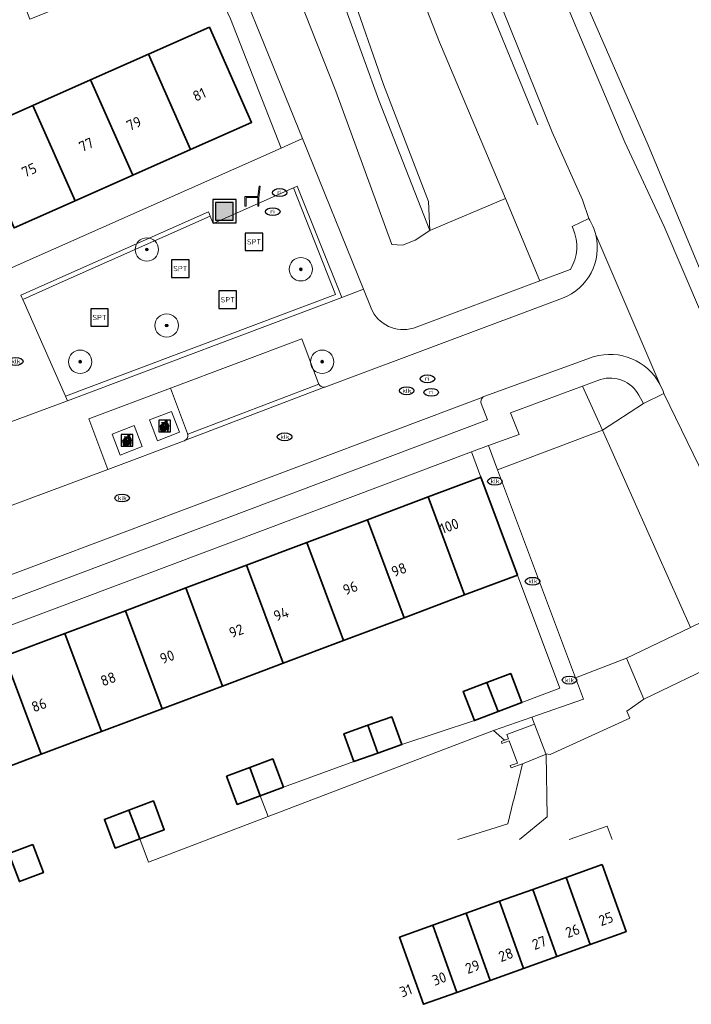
# Model space of a CAD drawing. Header units: metres. Extents: x 103671 to 105190, y 427150 to 429171.
# Tile 135 of 256: x 104784 to 104842, y 427150 to 427235. Entities that reach past the tile are written whole.
import ezdxf
from ezdxf.enums import TextEntityAlignment as Align

# ---------------------------------------------------------------- set-up
doc = ezdxf.new("R2010")
doc.units = ezdxf.units.M
for name, color, linetype, lineweight in [('B-WE-GR-BOOM-S', 253, 'Continuous', 25), ('B-WE-GR-GROENVOORZIENING-GV', 253, 'Continuous', 18), ('B-WE-GR-HAAG-GV', 253, 'Continuous', 13), ('B-WE-IE-AFVAL APART PLAATS-S', 253, 'Continuous', 25), ('B-WE-IE-MEUBILAIR-S', 253, 'Continuous', 25), ('B-WE-IE-MEUBILAIR_WEGMEUBILAIR-S', 253, 'Continuous', 25), ('B-WE-IE-MEUBILAIR_WEGMEUBILAIR_AFVALBAK-S', 253, 'Continuous', 25), ('B-WE-IE-TERREINAFSCHEIDING_KUNSTMATIG_HEKWERK_RASTER-G', 253, 'IE-TERREINAFSCHEIDING_KUNSTMATIG-SO', 18), ('B-WE-IE-TERREINAFSCHEIDING_KUNSTMATIG_MUUR-G', 253, 'IE-TERREINAFSCHEIDING_KUNSTMATIG-SO', 18), ('B-WE-KW-KUNSTWERK_GEMAAL-GV', 253, 'Continuous', 18), ('B-WE-OG-BEBOUWING-GV', 253, 'Continuous', 35), ('B-WE-OG-BEBOUWING-T18', 7, 'Continuous', 18), ('B-WE-OG-TERREIN_BEGROEID-GV', 253, 'Continuous', 18), ('B-WE-OG-TERREIN_ERF-GV', 253, 'Continuous', 18), ('B-WE-OG-TERREIN_OEVER-GV', 253, 'Continuous', 18), ('B-WE-OG-WATER_SLOOT-GV', 253, 'Continuous', 18), ('B-WE-OG-WEG-GV', 253, 'Continuous', 18), ('B-WE-VH-GESLOTENVERHARDING_ASFALT-GV', 253, 'Continuous', 18), ('B-WE-VH-GESLOTENVERHARDING_BETON-GV', 253, 'Continuous', 18), ('B-WE-VH-ONVERHARD_ZAND-GV', 253, 'Continuous', 18), ('B-WE-VH-OPENVERHARDING-GV', 253, 'Continuous', 18), ('B-WE-VH-OPENVERHARDING_BETONSTRAATSTEEN-GV', 253, 'Continuous', 18), ('B-WE-VH-OPENVERHARDING_TEGEL-GV', 253, 'Continuous', 18)]:
    doc.layers.add(name, color=color, linetype=linetype, lineweight=lineweight)
doc.styles.add('NLCS-ISO', font='NLCS-ISO.ttf')
doc.styles.add('NLCS-ISO-M500-T18', font='NLCS-ISO.ttf', dxfattribs={"height": 0.9})
doc.linetypes.add('IE-TERREINAFSCHEIDING_KUNSTMATIG-SO', pattern='A,4,[82,NLCS.SHX,S=0.75,R=90,X=0,Y=0],4,-2', length=10)

# ---------------------------------------------------------------- blocks, each defined once
blk = doc.blocks.new('SIE-AFVAL APART PLAATS-SO')
h = blk.add_hatch(color=256)
h.dxf.hatch_style = 1
h.paths.add_polyline_path([(-0.09, 0.07), (-1.76, 0.07, 0.819081), (-1.79, -0.09), (-1.4, -2.19, 0.36153), (-1.37, -2.21), (-0.47, -2.21, 0.36153), (-0.44, -2.19), (-0.05, -0.09, 0.819081)])
h.paths.add_polyline_path([(-0.16, -0.1), (-0.2, -0.33), (-0.49, -0.33), (-0.47, -0.1)], flags=16)
h.paths.add_polyline_path([(-0.55, -0.1), (-0.58, -0.33), (-0.87, -0.33), (-0.87, -0.1)], flags=16)
h.paths.add_polyline_path([(-0.22, -0.42), (-0.27, -0.73), (-0.53, -0.73), (-0.5, -0.42)], flags=16)
h.paths.add_polyline_path([(-0.58, -0.42), (-0.61, -0.73), (-0.87, -0.73), (-0.87, -0.42)], flags=16)
h.paths.add_polyline_path([(-0.95, -0.1), (-0.95, -0.33), (-1.27, -0.33), (-1.29, -0.1)], flags=16)
h.paths.add_polyline_path([(-0.95, -0.42), (-0.95, -0.73), (-1.23, -0.73), (-1.26, -0.42)], flags=16)
h.paths.add_polyline_path([(-0.29, -0.83), (-0.34, -1.09), (-0.56, -1.09), (-0.54, -0.83)], flags=16)
h.paths.add_polyline_path([(-0.62, -0.83), (-0.65, -1.09), (-0.87, -1.09), (-0.87, -0.83)], flags=16)
h.paths.add_polyline_path([(-0.95, -0.83), (-0.95, -1.09), (-1.2, -1.09), (-1.22, -0.83)], flags=16)
h.paths.add_polyline_path([(-1.35, -0.33), (-1.64, -0.33), (-1.69, -0.1), (-1.37, -0.1)], flags=16)
h.paths.add_polyline_path([(-1.34, -0.42), (-1.31, -0.73), (-1.57, -0.73), (-1.63, -0.42)], flags=16)
h.paths.add_polyline_path([(-0.36, -1.18), (-0.41, -1.44), (-0.6, -1.44), (-0.57, -1.18)], flags=16)
h.paths.add_polyline_path([(-0.65, -1.18), (-0.68, -1.44), (-0.87, -1.44), (-0.87, -1.18)], flags=16)
h.paths.add_polyline_path([(-1.3, -0.83), (-1.28, -1.09), (-1.5, -1.09), (-1.55, -0.83)], flags=16)
h.paths.add_polyline_path([(-0.95, -1.18), (-0.95, -1.44), (-1.17, -1.44), (-1.19, -1.18)], flags=16)
h.paths.add_polyline_path([(-0.42, -1.53), (-0.47, -1.79), (-0.63, -1.79), (-0.6, -1.53)], flags=16)
h.paths.add_polyline_path([(-1.27, -1.18), (-1.25, -1.44), (-1.44, -1.44), (-1.49, -1.18)], flags=16)
h.paths.add_polyline_path([(-0.69, -1.53), (-0.71, -1.79), (-0.87, -1.79), (-0.87, -1.53)], flags=16)
h.paths.add_polyline_path([(-0.95, -1.53), (-0.95, -1.79), (-1.13, -1.79), (-1.16, -1.53)], flags=16)
h.paths.add_polyline_path([(-1.24, -1.53), (-1.22, -1.79), (-1.37, -1.79), (-1.42, -1.53)], flags=16)
h.paths.add_polyline_path([(-0.49, -1.89), (-0.53, -2.13), (-0.66, -2.13), (-0.64, -1.89)], flags=16)
h.paths.add_polyline_path([(-0.72, -1.89), (-0.74, -2.13), (-0.87, -2.13), (-0.87, -1.89)], flags=16)
h.paths.add_polyline_path([(-0.95, -1.89), (-0.95, -2.13), (-1.1, -2.13), (-1.12, -1.89)], flags=16)
h.paths.add_polyline_path([(-1.21, -1.89), (-1.18, -2.13), (-1.31, -2.13), (-1.35, -1.89)], flags=16)
h.paths.add_polyline_path([(-0.19, 0.78, -0.01173), (-0.3, 0.78, -0.148797), (-0.42, 1.03, -0.136076), (-0.69, 0.87), (-0.78, 0.85, -0.038293), (-1.14, 0.96), (-1.19, 0.81, -0.243822), (-1.56, 0.45, 0.344326), (-1, 0.22, -0.139345), (-0.6, 0.22, 0.618436), (-0.56, 0.27, -0.441494), (-0.47, 0.44, 0.309048)])
h.paths.add_polyline_path([(-0.49, 0.51, 0.351556), (-0.64, 0.31, 0.121061), (-1.02, 0.29, -0.288745), (-1.45, 0.42, 0.203599), (-1.12, 0.79), (-1.09, 0.87, 0.083075), (-0.28, 0.71, -0.242261)], flags=16)
h.paths.add_polyline_path([(-0.4, 0.79, -0.023345), (-0.63, 0.82, 0.07081), (-0.46, 0.9, 0.059965)], flags=16)
h.paths.add_polyline_path([(1.12, 1.48), (-1.07, 1.48, 0.860559), (-1.08, 1.42), (0.29, 1, -0.146703), (0.53, 0.28, 0.421968), (0.56, 0.25), (1.6, 0.31, 0.450293), (1.63, 0.34, 0.122241)])
h.paths.add_polyline_path([(0.26, 1.93, 1), (1.07, 1.93, 1)])
h.paths.add_polyline_path([(1.65, 0.15, 0.429303), (1.62, 0.18), (0.55, 0.23, 0.38429), (0.51, 0.2), (0.16, -2.16, 0.83726), (0.22, -2.18), (0.99, -0.78, -0.688204), (1.05, -0.78), (1.36, -2.14, 0.84934), (1.42, -2.14)])
for p, q in [((-0.09, 0.07), (-1.76, 0.07)), ((-1.4, -2.19), (-1.79, -0.09)), ((-1.37, -0.1), (-1.69, -0.1)), ((-1.64, -0.33), (-1.69, -0.1)), ((-1.64, -0.33), (-1.35, -0.33)), ((-1.63, -0.42), (-1.34, -0.42)), ((-1.57, -0.73), (-1.63, -0.42)), ((-1.57, -0.73), (-1.31, -0.73)), ((-1.55, -0.83), (-1.3, -0.83)), ((-1.5, -1.09), (-1.55, -0.83)), ((-1.5, -1.09), (-1.28, -1.09)), ((-1.49, -1.18), (-1.27, -1.18)), ((-1.44, -1.44), (-1.49, -1.18)), ((-1.44, -1.44), (-1.25, -1.44)), ((-1.42, -1.53), (-1.24, -1.53)), ((-1.37, -1.79), (-1.42, -1.53)), ((-1.37, -1.79), (-1.22, -1.79)), ((-1.37, -2.21), (-0.47, -2.21)), ((-1.31, -2.13), (-1.35, -1.89)), ((-1.35, -1.89), (-1.21, -1.89)), ((-1.31, -2.13), (-1.18, -2.13)), ((-0.95, -0.1), (-1.29, -0.1)), ((-1.27, -0.33), (-0.95, -0.33)), ((-1.26, -0.42), (-0.95, -0.42)), ((-1.23, -0.73), (-0.95, -0.73)), ((-1.22, -0.83), (-0.95, -0.83)), ((-1.2, -1.09), (-0.95, -1.09)), ((-1.19, -1.18), (-0.95, -1.18)), ((-1.17, -1.44), (-0.95, -1.44)), ((-1.16, -1.53), (-0.95, -1.53)), ((-1.13, -1.79), (-0.95, -1.79)), ((-1.12, -1.89), (-0.95, -1.89)), ((-1.1, -2.13), (-0.95, -2.13)), ((-0.95, -0.1), (-0.95, -0.33)), ((-0.95, -0.42), (-0.95, -0.73)), ((-0.95, -0.83), (-0.95, -1.09)), ((-0.95, -1.18), (-0.95, -1.44)), ((-0.95, -1.53), (-0.95, -1.79)), ((-0.95, -1.89), (-0.95, -2.13)), ((-0.87, -0.1), (-0.87, -0.33)), ((-0.55, -0.1), (-0.87, -0.1)), ((-0.87, -0.33), (-0.58, -0.33)), ((-0.87, -0.42), (-0.87, -0.73)), ((-0.87, -0.42), (-0.58, -0.42)), ((-0.87, -0.73), (-0.61, -0.73)), ((-0.87, -0.83), (-0.62, -0.83)), ((-0.87, -0.83), (-0.87, -1.09)), ((-0.87, -1.09), (-0.65, -1.09)), ((-0.87, -1.18), (-0.65, -1.18)), ((-0.87, -1.18), (-0.87, -1.44)), ((-0.87, -1.44), (-0.68, -1.44)), ((-0.87, -1.53), (-0.69, -1.53)), ((-0.87, -1.53), (-0.87, -1.79)), ((-0.87, -1.79), (-0.71, -1.79)), ((-0.87, -1.89), (-0.87, -2.13)), ((-0.87, -1.89), (-0.72, -1.89)), ((-0.87, -2.13), (-0.74, -2.13)), ((-0.66, -2.13), (-0.53, -2.13)), ((-0.64, -1.89), (-0.49, -1.89)), ((-0.63, -1.79), (-0.47, -1.79)), ((-0.6, -1.44), (-0.41, -1.44)), ((-0.6, -1.53), (-0.42, -1.53)), ((-0.57, -1.18), (-0.36, -1.18)), ((-0.56, -1.09), (-0.34, -1.09)), ((-0.54, -0.83), (-0.29, -0.83)), ((-0.53, -0.73), (-0.27, -0.73)), ((-0.53, -2.13), (-0.49, -1.89)), ((-0.5, -0.42), (-0.22, -0.42)), ((-0.49, -0.33), (-0.2, -0.33)), ((-0.16, -0.1), (-0.47, -0.1)), ((-0.47, -1.79), (-0.42, -1.53)), ((-0.44, -2.19), (-0.05, -0.09)), ((-0.41, -1.44), (-0.36, -1.18)), ((-0.34, -1.09), (-0.29, -0.83)), ((-0.27, -0.73), (-0.22, -0.42)), ((-0.2, -0.33), (-0.16, -0.1))]:
    blk.add_line(p, q)
blk.add_lwpolyline([(-2.5, -2.51), (2.5, -2.51), (2.5, 2.49), (-2.5, 2.49)], close=True)
for points in [[(-0.78, 0.85, -0.038293), (-1.14, 0.96), (-1.19, 0.81, -0.243822), (-1.56, 0.45, 0.344326), (-1, 0.22, -0.139345), (-0.6, 0.22, 0.618436), (-0.56, 0.27, -0.441494), (-0.47, 0.44, 0.309048), (-0.19, 0.78, -0.01173), (-0.3, 0.78, -0.01173)], [(-0.78, 0.85), (-0.69, 0.87, 0.136076), (-0.42, 1.03, 0.156405), (-0.29, 0.77)], [(-0.78, 0.85), (-0.69, 0.87, 0.136076), (-0.42, 1.03, 0.148797), (-0.3, 0.78, 0.148797)], [(-0.63, 0.82, 0.07081), (-0.46, 0.9, 0.059965), (-0.4, 0.79, 0.059965)], [(-0.4, 0.79, -0.023345), (-0.63, 0.82)]]:
    blk.add_lwpolyline(points, format="xyb")
for points in [[(-1.09, 0.87), (-1.12, 0.79, -0.203599), (-1.45, 0.42, 0.288745), (-1.02, 0.29, -0.121061), (-0.64, 0.31, -0.351556), (-0.49, 0.51, 0.242261), (-0.28, 0.71, -0.083075)], [(-1.07, 1.48), (1.12, 1.48, -0.122241), (1.63, 0.34, -0.450293), (1.6, 0.31), (0.56, 0.25, -0.421968), (0.53, 0.28, 0.146703), (0.29, 1), (-1.08, 1.42, -0.860559)], [(0.55, 0.23), (1.62, 0.18, -0.429303), (1.65, 0.15), (1.42, -2.14, -0.84934), (1.36, -2.14), (1.05, -0.78, 0.688204), (0.99, -0.78), (0.22, -2.18, -0.83726), (0.16, -2.16), (0.51, 0.2, -0.38429)]]:
    blk.add_lwpolyline(points, format="xyb", close=True)
for points in [[(-1.35, -0.33), (-1.37, -0.1)], [(-1.31, -0.73), (-1.34, -0.42)], [(-1.28, -1.09), (-1.3, -0.83)], [(-1.27, -0.33), (-1.29, -0.1)], [(-1.25, -1.44), (-1.27, -1.18)], [(-1.23, -0.73), (-1.26, -0.42)], [(-1.22, -1.79), (-1.24, -1.53)], [(-1.2, -1.09), (-1.22, -0.83)], [(-1.18, -2.13), (-1.21, -1.89)], [(-1.17, -1.44), (-1.19, -1.18)], [(-1.18, -2.22), (-1.18, -2.21)], [(-1.13, -1.79), (-1.16, -1.53)], [(-1.1, -2.13), (-1.12, -1.89)], [(-0.74, -2.13), (-0.72, -1.89)], [(-0.71, -1.79), (-0.69, -1.53)], [(-0.68, -1.44), (-0.65, -1.18)], [(-0.66, -2.13), (-0.64, -1.89)], [(-0.65, -1.09), (-0.62, -0.83)], [(-0.63, -1.79), (-0.6, -1.53)], [(-0.61, -0.73), (-0.58, -0.42)], [(-0.6, -1.44), (-0.57, -1.18)], [(-0.58, -0.33), (-0.55, -0.1)], [(-0.56, -1.09), (-0.54, -0.83)], [(-0.53, -0.73), (-0.5, -0.42)], [(-0.49, -0.33), (-0.47, -0.1)]]:
    blk.add_lwpolyline(points)
blk.add_circle((0.66, 1.93), 0.401)
for centre, radius, start, end in [((-1.76, -0.01), 0.0869, 90, 247.281), ((-0.09, -0.01), 0.0869, 292.719, 90), ((-1.37, -2.18), 0.0318, 190.4943, 270), ((-0.47, -2.18), 0.0318, 270, 349.5057)]:
    blk.add_arc(centre, radius, start, end)
blk = doc.blocks.new('SIE-WEG_AFVALBAK-SO')
h = blk.add_hatch(color=256)
h.dxf.hatch_style = 1
h.paths.add_polyline_path([(-1.5, -1.5), (1.5, -1.5), (1.5, 1.5), (-1.5, 1.5)])
for points in [[(-2, -2), (2, -2), (2, 2), (-2, 2)], [(-1.5, -1.5), (1.5, -1.5), (1.5, 1.5), (-1.5, 1.5)]]:
    blk.add_lwpolyline(points, close=True)
blk = doc.blocks.new('SIE-MEUBILAIR_PUT_KOLK-SO')
blk.add_ellipse((0, 0), major_axis=(1.25, 0), ratio=0.54)
at = {"style": 'NLCS-ISO'}
blk.add_text('klk', height=0.75, dxfattribs=at).set_placement((0.03, 0), align=Align.MIDDLE_CENTER)
blk = doc.blocks.new('SIE-MEUBILAIR_PUT_RIOOLPUT-SO')
blk.add_ellipse((0, 0), major_axis=(1.25, 0), ratio=0.54)
at = {"style": 'NLCS-ISO'}
blk.add_text('ri', height=0.75, dxfattribs=at).set_placement((-0.04, 0.07), align=Align.MIDDLE_CENTER)
blk = doc.blocks.new('SIE-WEG_SPEELTOESTEL-SO')
at = {"flags": 128}
blk.add_lwpolyline([(-3.75, -3.75), (3.75, -3.75), (3.75, 3.75), (-3.75, 3.75)], close=True, dxfattribs=at)
at = {"style": 'NLCS-ISO'}
blk.add_text('SPT', height=2.25, dxfattribs=at).set_placement((0, 0), align=Align.MIDDLE_CENTER)
blk = doc.blocks.new('SIE-WEG_ZITBANK-SO')
at = {"color": 0, "linetype": 'ByBlock', "lineweight": 18}
blk.add_lwpolyline([(-0.91, -1.63), (-0.91, -0.2), (1.09, -0.2), (1.09, -1.63), (1.29, -1.63), (1.29, -0.21), (1.54, 1.78), (1.33, 1.78), (1.11, 0), (-1.11, 0), (-1.11, -1.63)], close=True, dxfattribs=at)
blk = doc.blocks.new('SGR-BOOM_GBKN-SO')
at = {"linetype": 'ByBlock', "lineweight": 18}
h = blk.add_hatch(color=0, dxfattribs=at)
h.dxf.hatch_style = 1
edge = h.paths.add_edge_path()
edge.add_arc((0, 0), 0.25, 0, 360)
at = {"color": 0, "linetype": 'ByBlock', "lineweight": 18}
for radius in [2, 0.25]:
    blk.add_circle((0, 0), radius, dxfattribs=at)
at = {"color": 0, "linetype": 'ByBlock', "lineweight": 18, "style": 'NLCS-ISO'}
blk.add_attdef('SOORT', (2.5, 0), '', height=1.5, dxfattribs=at)

msp = doc.modelspace()

# ---------------------------------------------------------------- linework, layer by layer
at = {"layer": 'B-WE-GR-GROENVOORZIENING-GV', "flags": 128}
msp.add_lwpolyline([(104828.359, 427174.403), (104828.145, 427175.013), (104824.862, 427173.863), (104825.804, 427173.04), (104826.131, 427173.157), (104826.003, 427173.52)], close=True, dxfattribs=at)
at = {"layer": 'B-WE-GR-HAAG-GV', "flags": 128}
for points in [[(104788.424, 427202.071), (104811.893, 427210.91), (104808.068, 427220.413), (104807.735, 427220.266), (104811.335, 427211.14), (104788.257, 427202.448), (104788.34, 427202.26)], [(104800.626, 427217.84), (104800.552, 427218.026), (104800.478, 427218.212), (104784.423, 427211.091), (104784.504, 427210.908), (104784.585, 427210.725), (104787.707, 427212.11)]]:
    msp.add_lwpolyline(points, close=True, dxfattribs=at)
at = {"layer": 'B-WE-IE-TERREINAFSCHEIDING_KUNSTMATIG_HEKWERK_RASTER-G', "flags": 128}
for points in [[(104866.7, 427190.484), (104863.806, 427196.637), (104858.842, 427206.25), (104853.916, 427216.591), (104849.406, 427226.71), (104843.88, 427239.881), (104839.195, 427252.433), (104835.357, 427264.004), (104833.355, 427269.523), (104831.089, 427274.396), (104821.574, 427293.227), (104818.681, 427299.914), (104816.082, 427306.645), (104804.108, 427350.015), (104801.723, 427350.264), (104802.365, 427338.041), (104803.955, 427325.562), (104805.742, 427311.038), (104809.234, 427295.674), (104813.657, 427282.607), (104820.117, 427267.056), (104828.05, 427246.907), (104838.074, 427223.936), (104845.343, 427206.494), (104851.901, 427192.332), (104855.135, 427186.043)], [(104785.811, 427311.178), (104794.502, 427311.983), (104796.098, 427311.51), (104797.398, 427310.258), (104798.608, 427305.068), (104800.992, 427295.044), (104804.976, 427282.801), (104808.344, 427274.791), (104812.584, 427264.647), (104816.833, 427254.06), (104822.856, 427239.77), (104828.637, 427225.651)]]:
    msp.add_lwpolyline(points, dxfattribs=at)
at = {"layer": 'B-WE-IE-TERREINAFSCHEIDING_KUNSTMATIG_MUUR-G', "flags": 128}
msp.add_lwpolyline([(104826.911, 427187.158), (104830.517, 427177.487)], dxfattribs=at)
at = {"layer": 'B-WE-KW-KUNSTWERK_GEMAAL-GV', "flags": 128}
msp.add_lwpolyline([(104829.357, 427171.849), (104829.345, 427171.88), (104828.359, 427174.403), (104826.003, 427173.52), (104826.131, 427173.157), (104825.804, 427173.04), (104825.529, 427172.942), (104825.578, 427172.762), (104826.204, 427172.989), (104826.903, 427171.089), (104826.277, 427170.875), (104826.376, 427170.689), (104826.997, 427170.895), (104827.331, 427171.03)], close=True, dxfattribs=at)
at = {"layer": 'B-WE-OG-BEBOUWING-GV', "flags": 128}
for points in [[(104795.333, 427231.692), (104798.946, 427223.547), (104804.166, 427225.865), (104800.552, 427234.005)], [(104790.398, 427229.506), (104794.009, 427221.354), (104798.946, 427223.547), (104795.333, 427231.692)], [(104794.009, 427221.354), (104790.398, 427229.506), (104785.463, 427227.318), (104789.073, 427219.162)], [(104785.463, 427227.318), (104780.245, 427225.006), (104783.853, 427216.845), (104789.073, 427219.162)], [(104826.911, 427187.158), (104823.784, 427195.547), (104819.254, 427193.844), (104822.389, 427185.458)], [(104819.254, 427193.844), (104814.078, 427191.899), (104817.212, 427183.512), (104822.389, 427185.458)], [(104814.078, 427191.899), (104808.902, 427189.953), (104812.036, 427181.567), (104817.212, 427183.512)], [(104806.86, 427179.621), (104812.036, 427181.567), (104808.902, 427189.953), (104803.725, 427188.007)], [(104798.549, 427186.061), (104801.683, 427177.675), (104806.86, 427179.621), (104803.725, 427188.007)], [(104801.683, 427177.675), (104798.549, 427186.061), (104793.373, 427184.115), (104796.507, 427175.729)], [(104791.33, 427173.783), (104796.507, 427175.729), (104793.373, 427184.115), (104788.196, 427182.169)], [(104783.02, 427180.224), (104786.154, 427171.838), (104791.33, 427173.783), (104788.196, 427182.169)], [(104786.154, 427171.838), (104783.02, 427180.224), (104777.843, 427178.278), (104780.978, 427169.892)], [(104826.326, 427178.755), (104824.296, 427177.984), (104825.246, 427175.484), (104827.275, 427176.255)], [(104824.296, 427177.984), (104822.266, 427177.213), (104823.216, 427174.713), (104825.246, 427175.484)], [(104814.116, 427174.323), (104812.065, 427173.597), (104812.907, 427171.215), (104814.959, 427171.941)], [(104816.167, 427175.048), (104814.116, 427174.323), (104814.959, 427171.941), (104817.01, 427172.667)], [(104805.991, 427171.439), (104804.005, 427170.696), (104804.904, 427168.295), (104806.89, 427169.039)], [(104804.005, 427170.696), (104802.019, 427169.952), (104802.918, 427167.551), (104804.904, 427168.295)], [(104795.768, 427167.846), (104793.675, 427167.058), (104794.6, 427164.602), (104796.693, 427165.39)], [(104793.675, 427167.058), (104791.581, 427166.27), (104792.506, 427163.813), (104794.6, 427164.602)], [(104785.461, 427164.116), (104783.41, 427163.342), (104784.311, 427160.953), (104786.363, 427161.727)], [(104834.151, 427162.413), (104831.072, 427161.309), (104833.13, 427155.569), (104836.014, 427156.603), (104836.208, 427156.672)], [(104831.072, 427161.309), (104828.22, 427160.287), (104830.278, 427154.547), (104833.13, 427155.569)], [(104828.22, 427160.287), (104825.368, 427159.265), (104827.426, 427153.524), (104830.278, 427154.547)], [(104825.368, 427159.265), (104822.516, 427158.243), (104824.574, 427152.502), (104827.426, 427153.524)], [(104822.516, 427158.243), (104819.664, 427157.22), (104821.722, 427151.48), (104824.574, 427152.502)], [(104819.664, 427157.22), (104816.812, 427156.198), (104818.87, 427150.457), (104821.722, 427151.48)]]:
    msp.add_lwpolyline(points, close=True, dxfattribs=at)
at = {"layer": 'B-WE-OG-TERREIN_BEGROEID-GV', "flags": 128}
for points in [[(104801.84, 427277.633), (104795.991, 427297.235), (104793.978, 427307.549), (104790.801, 427308.114), (104788.541, 427309.567), (104787.581, 427310.054), (104788.121, 427307.487), (104790.11, 427292.264), (104796.167, 427277.293), (104805.372, 427255.64), (104809.797, 427245.321), (104815.455, 427229.11), (104819.294, 427219.093), (104819.397, 427216.629), (104825.87, 427219.357), (104820.402, 427232.331), (104820.228, 427232.743), (104809.995, 427258.873)], [(104800.626, 427217.84), (104787.707, 427212.11), (104784.585, 427210.725), (104788.257, 427202.448), (104811.335, 427211.14), (104807.735, 427220.266), (104800.87, 427217.23)], [(104832.473, 427203.325), (104826.312, 427201.04), (104827.044, 427199.169), (104824.419, 427198.228), (104825.193, 427196.169), (104834.165, 427199.541)], [(104834.165, 427199.541), (104825.193, 427196.169), (104831.879, 427178.38), (104836.244, 427180.062), (104841.7, 427182.686)]]:
    msp.add_lwpolyline(points, close=True, dxfattribs=at)
for points in [[(104818.002, 427208.285), (104828.832, 427212.328), (104825.87, 427219.357), (104819.397, 427216.629), (104818.149, 427215.809), (104817.082, 427215.37), (104816.164, 427215.428), (104811.381, 427228.546), (104804.497, 427245.929), (104798.503, 427260.407), (104789.868, 427279.947), (104785.94, 427289.746), (104772.784, 427284.502), (104757.266, 427278.352), (104749.925, 427275.442)], [(104749.034, 427271.722), (104758.467, 427275.462), (104764.931, 427278.024), (104764.848, 427278.244), (104771.286, 427280.828), (104779.536, 427284.193), (104781.928, 427285.169), (104782.146, 427284.648), (104783.856, 427285.362), (104800.226, 427244.935), (104808.512, 427224.489), (104813.734, 427211.604), (104814.394, 427209.975)], [(104834.014, 427203.897), (104832.473, 427203.325), (104834.165, 427199.541), (104837.672, 427201.829), (104837.281, 427202.557)], [(104839.427, 427202.678), (104837.672, 427201.829), (104834.165, 427199.541), (104841.7, 427182.686), (104844.819, 427184.186)], [(104846.436, 427188.256), (104839.427, 427202.678)], [(104851.262, 427164.555), (104857.154, 427168.291), (104857.853, 427168.974), (104858.105, 427169.646), (104857.955, 427171.019), (104853.082, 427179.626), (104852.587, 427180.557), (104851.864, 427181.251), (104851.174, 427181.665), (104850.483, 427181.904), (104849.63, 427181.841), (104847.749, 427181.354), (104844.36, 427179.733), (104837.711, 427176.539), (104836.249, 427175.521), (104836.503, 427174.921), (104829.705, 427171.819), (104829.345, 427171.88), (104829.357, 427171.849), (104829.433, 427166.474), (104827.086, 427164.555)], [(104835.008, 427164.555), (104834.58, 427165.698), (104831.326, 427164.555)], [(104831.326, 427164.555), (104834.58, 427165.698), (104835.008, 427164.555)]]:
    msp.add_lwpolyline(points, dxfattribs=at)
at = {"layer": 'B-WE-OG-TERREIN_BEGROEID-GV'}
for points in [[(104814.394, 427209.975, 0.389387), (104818.002, 427208.285)], [(104837.281, 427202.557, 0.350453), (104834.014, 427203.897)]]:
    msp.add_lwpolyline(points, format="xyb", dxfattribs=at)
at = {"layer": 'B-WE-OG-TERREIN_ERF-GV', "flags": 128}
for points in [[(104775.91, 427230.852), (104778.556, 427224.149), (104783.43, 427213.335), (104806.686, 427223.68), (104802.346, 427234.74), (104799.649, 427240.511), (104797.214, 427239.533), (104796.498, 427241.316), (104789.442, 427238.53), (104790.177, 427236.662), (104787.693, 427235.685), (104785.208, 427234.707), (104784.473, 427236.575), (104781.131, 427235.189), (104777.516, 427233.689), (104778.295, 427231.879)], [(104798.946, 427223.547), (104794.009, 427221.354), (104789.073, 427219.162), (104783.853, 427216.845), (104780.245, 427225.006), (104785.463, 427227.318), (104790.398, 427229.506), (104795.333, 427231.692), (104800.552, 427234.005), (104804.166, 427225.865)], [(104788.196, 427182.169), (104793.373, 427184.115), (104798.549, 427186.061), (104803.725, 427188.007), (104808.902, 427189.953), (104814.078, 427191.899), (104819.254, 427193.844), (104823.784, 427195.547), (104822.985, 427197.689), (104761.587, 427174.614), (104762.254, 427172.839), (104762.393, 427172.47), (104767.491, 427174.386), (104772.667, 427176.332), (104777.843, 427178.278), (104783.02, 427180.224)]]:
    msp.add_lwpolyline(points, close=True, dxfattribs=at)
msp.add_lwpolyline([(104792.227, 427164.555), (104791.581, 427166.27), (104793.675, 427167.058), (104795.768, 427167.846), (104796.693, 427165.39), (104794.6, 427164.602), (104795.345, 427162.623), (104805.57, 427166.517), (104804.904, 427168.295), (104802.918, 427167.551), (104802.019, 427169.952), (104804.005, 427170.696), (104805.991, 427171.439), (104806.89, 427169.039), (104812.907, 427171.215), (104812.065, 427173.597), (104814.116, 427174.323), (104816.167, 427175.048), (104817.01, 427172.667), (104823.216, 427174.713), (104822.266, 427177.213), (104824.296, 427177.984), (104826.326, 427178.755), (104827.275, 427176.255), (104830.517, 427177.487), (104826.911, 427187.158), (104822.389, 427185.458), (104817.212, 427183.512), (104812.036, 427181.567), (104806.86, 427179.621), (104801.683, 427177.675), (104796.507, 427175.729), (104791.33, 427173.783), (104786.154, 427171.838), (104780.978, 427169.892)], dxfattribs=at)
at = {"layer": 'B-WE-OG-TERREIN_OEVER-GV', "flags": 128}
msp.add_lwpolyline([(104787.581, 427310.054), (104785.811, 427311.178), (104783.778, 427311.485), (104783.224, 427309.763), (104784.124, 427309.127), (104786.864, 427309.315), (104789.12, 427291.01), (104794.977, 427277.024), (104801.195, 427262.154), (104806.215, 427250.794), (104811.21, 427238.411), (104815.061, 427227.758), (104819.397, 427216.629), (104819.294, 427219.093), (104815.455, 427229.11), (104809.797, 427245.321), (104805.372, 427255.64), (104796.167, 427277.293), (104790.11, 427292.264), (104788.121, 427307.487)], close=True, dxfattribs=at)
msp.add_lwpolyline([(104827.086, 427164.555), (104829.433, 427166.474), (104829.357, 427171.849), (104827.331, 427171.03), (104826.587, 427167.947), (104826.548, 427167.787), (104826.088, 427165.889), (104821.794, 427164.555)], dxfattribs=at)
at = {"layer": 'B-WE-OG-WATER_SLOOT-GV', "flags": 128}
msp.add_lwpolyline([(104786.864, 427309.315), (104784.124, 427309.127), (104786.027, 427292.805), (104785.94, 427289.746), (104789.868, 427279.947), (104798.503, 427260.407), (104804.497, 427245.929), (104811.381, 427228.546), (104816.164, 427215.428), (104817.082, 427215.37), (104818.149, 427215.809), (104819.397, 427216.629), (104815.061, 427227.758), (104811.21, 427238.411), (104806.215, 427250.794), (104801.195, 427262.154), (104794.977, 427277.024), (104789.12, 427291.01)], close=True, dxfattribs=at)
msp.add_lwpolyline([(104821.794, 427164.555), (104826.088, 427165.889), (104826.548, 427167.787), (104826.587, 427167.947), (104827.331, 427171.03), (104826.997, 427170.895), (104826.376, 427170.689), (104826.277, 427170.875), (104826.903, 427171.089), (104826.204, 427172.989), (104825.578, 427172.762), (104825.529, 427172.942), (104825.804, 427173.04), (104824.862, 427173.863), (104805.57, 427166.517), (104800.419, 427164.555)], dxfattribs=at)
at = {"layer": 'B-WE-OG-WEG-GV', "flags": 128}
for points in [[(104831.657, 427216.759), (104831.574, 427216.958), (104832.998, 427217.664), (104832.467, 427219.241), (104829.869, 427225.043), (104824.239, 427239.051), (104819.113, 427251.908), (104814.673, 427262.373), (104807.785, 427278.548), (104801.57, 427297.554)], [(104809.995, 427258.873), (104820.228, 427232.743), (104820.402, 427232.331), (104825.87, 427219.357), (104828.832, 427212.328), (104831.409, 427213.29), (104831.443, 427213.303)], [(104828.059, 427243.274), (104831.997, 427233.877), (104836.077, 427224.177), (104839.447, 427216.98), (104846.009, 427201.628), (104848.021, 427197.671), (104848.111, 427197.494), (104848.172, 427197.374), (104851.101, 427190.725), (104853.922, 427185.576), (104855.135, 427186.043), (104866.691, 427190.503), (104867.589, 427190.825), (104862.779, 427200.989), (104858.818, 427209.05), (104850.115, 427227.549), (104846.177, 427237.094)]]:
    msp.add_lwpolyline(points, dxfattribs=at)
at = {"layer": 'B-WE-OG-WEG-GV'}
msp.add_lwpolyline([(104831.443, 427213.303, 0.242757), (104831.657, 427216.759)], format="xyb", dxfattribs=at)
at = {"layer": 'B-WE-VH-GESLOTENVERHARDING_ASFALT-GV', "flags": 128}
for points in [[(104796.036, 427410.806), (104798.618, 427378.36), (104797.689, 427377.92), (104796.842, 427376.888), (104796.185, 427375.101), (104795.652, 427369.918), (104795.589, 427357.52), (104795.955, 427345.476), (104796.168, 427343.376), (104798.098, 427323.403), (104798.279, 427320.876), (104798.27, 427319.912), (104798.375, 427311.155), (104798.953, 427308.691), (104800.041, 427303.791), (104801.57, 427297.554), (104807.785, 427278.548), (104814.673, 427262.373), (104819.113, 427251.908), (104824.239, 427239.051), (104829.869, 427225.043), (104832.467, 427219.241), (104832.998, 427217.664)], [(104844.819, 427184.186), (104841.7, 427182.686), (104836.244, 427180.062), (104837.711, 427176.539), (104844.36, 427179.733), (104847.749, 427181.354), (104849.63, 427181.841), (104850.483, 427181.904), (104849.443, 427183.854), (104853.922, 427185.576), (104851.101, 427190.725), (104848.172, 427197.374), (104848.111, 427197.494), (104848.021, 427197.671), (104846.009, 427201.628), (104839.447, 427216.98), (104836.077, 427224.177), (104831.997, 427233.877), (104828.059, 427243.274)], [(104833.599, 427216.263), (104839.079, 427203.491)], [(104839.427, 427202.678), (104846.436, 427188.256)]]:
    msp.add_lwpolyline(points, dxfattribs=at)
at = {"layer": 'B-WE-VH-GESLOTENVERHARDING_ASFALT-GV'}
for points in [[(104832.998, 427217.664, -0.081998), (104833.599, 427216.263)], [(104839.079, 427203.491, -0.047067), (104839.427, 427202.678)]]:
    msp.add_lwpolyline(points, format="xyb", dxfattribs=at)
at = {"layer": 'B-WE-VH-GESLOTENVERHARDING_BETON-GV', "flags": 128}
for points in [[(104796.129, 427198.648), (104798.003, 427199.375), (104797.314, 427201.152), (104795.439, 427200.425)], [(104792.231, 427199.204), (104792.92, 427197.428), (104794.815, 427198.163), (104794.126, 427199.94)]]:
    msp.add_lwpolyline(points, close=True, dxfattribs=at)
at = {"layer": 'B-WE-VH-ONVERHARD_ZAND-GV', "flags": 128}
for points in [[(104788.257, 427202.448), (104788.34, 427202.26), (104788.424, 427202.071), (104811.893, 427210.91), (104808.068, 427220.413), (104807.735, 427220.266), (104811.335, 427211.14)], [(104800.626, 427217.84), (104800.552, 427218.026), (104800.478, 427218.212), (104784.423, 427211.091), (104784.504, 427210.908), (104784.585, 427210.725), (104787.707, 427212.11)]]:
    msp.add_lwpolyline(points, close=True, dxfattribs=at)
at = {"layer": 'B-WE-VH-OPENVERHARDING-GV', "flags": 128}
for points in [[(104798.467, 427198.673), (104798.498, 427198.685), (104810.32, 427203.187), (104810.396, 427203.216)], [(104809.911, 427203.479), (104798.703, 427199.197)], [(104823.965, 427202.39), (104823.935, 427202.379), (104762.098, 427179.122), (104762.076, 427179.113)], [(104824.347, 427200.431), (104823.813, 427201.823)], [(104762.484, 427178.787), (104763.003, 427177.349), (104824.347, 427200.431)]]:
    msp.add_lwpolyline(points, dxfattribs=at)
at = {"layer": 'B-WE-VH-OPENVERHARDING-GV'}
for points in [[(104810.396, 427203.216, -0.29927), (104809.911, 427203.479)], [(104823.813, 427201.823, -0.324347), (104823.965, 427202.39)], [(104798.703, 427199.197, -0.315946), (104798.467, 427198.673)]]:
    msp.add_lwpolyline(points, format="xyb", dxfattribs=at)
at = {"layer": 'B-WE-VH-OPENVERHARDING-GV', "flags": 128}
msp.add_lwpolyline([(104837.711, 427176.539), (104836.244, 427180.062), (104831.879, 427178.38), (104832.562, 427176.561), (104828.145, 427175.013), (104828.359, 427174.403), (104829.345, 427171.88), (104829.705, 427171.819), (104836.503, 427174.921), (104836.249, 427175.521)], close=True, dxfattribs=at)
at = {"layer": 'B-WE-VH-OPENVERHARDING_BETONSTRAATSTEEN-GV', "flags": 128}
for points in [[(104782.146, 427284.648), (104798.283, 427244.477), (104798.933, 427242.294), (104799.649, 427240.511), (104802.346, 427234.74), (104806.686, 427223.68), (104808.512, 427224.489), (104800.226, 427244.935), (104783.856, 427285.362)], [(104796.129, 427198.648), (104795.439, 427200.425), (104797.314, 427201.152), (104798.003, 427199.375)], [(104792.231, 427199.204), (104794.126, 427199.94), (104794.815, 427198.163), (104792.92, 427197.428)]]:
    msp.add_lwpolyline(points, close=True, dxfattribs=at)
for points in [[(104783.336, 427200.183), (104788.424, 427202.071), (104788.34, 427202.26), (104788.257, 427202.448), (104784.585, 427210.725), (104784.504, 427210.908), (104784.423, 427211.091), (104800.478, 427218.212), (104800.552, 427218.026), (104800.626, 427217.84), (104800.87, 427217.23), (104807.735, 427220.266), (104808.068, 427220.413), (104811.893, 427210.91), (104813.734, 427211.604), (104808.512, 427224.489), (104806.686, 427223.68), (104783.43, 427213.335)], [(104832.998, 427217.664), (104831.574, 427216.958), (104831.657, 427216.759)], [(104839.079, 427203.491), (104833.599, 427216.263)], [(104831.443, 427213.303), (104831.409, 427213.29), (104828.832, 427212.328), (104818.002, 427208.285)], [(104814.394, 427209.975), (104813.734, 427211.604), (104811.893, 427210.91), (104788.424, 427202.071), (104783.336, 427200.183), (104772.106, 427195.954), (104758.045, 427190.658), (104755.846, 427189.805), (104751.415, 427188.137), (104751.57, 427187.735), (104752.019, 427186.567)], [(104830.77, 427210.835), (104810.528, 427203.246)], [(104810.528, 427203.246), (104830.77, 427210.835)], [(104797.226, 427203.147), (104808.456, 427207.37), (104809.884, 427203.54), (104809.897, 427203.509), (104809.911, 427203.479)], [(104809.911, 427203.479), (104809.897, 427203.509), (104809.884, 427203.54), (104808.456, 427207.37), (104797.226, 427203.147), (104798.68, 427199.28)], [(104824.105, 427202.47), (104833.452, 427205.841)], [(104833.452, 427205.841), (104824.105, 427202.47)], [(104822.985, 427197.689), (104824.419, 427198.228), (104827.044, 427199.169), (104826.312, 427201.04), (104832.473, 427203.325), (104834.014, 427203.897)], [(104781.503, 427192.338), (104791.867, 427196.203), (104790.243, 427200.521), (104797.226, 427203.147)], [(104797.226, 427203.147), (104790.243, 427200.521), (104791.867, 427196.203), (104798.387, 427198.635)], [(104798.68, 427199.28), (104797.226, 427203.147)], [(104810.396, 427203.216), (104810.32, 427203.187), (104798.498, 427198.685), (104798.467, 427198.673)], [(104798.703, 427199.197), (104809.911, 427203.479)], [(104762.076, 427179.113), (104762.098, 427179.122), (104823.935, 427202.379)], [(104823.935, 427202.379), (104823.965, 427202.39)], [(104837.281, 427202.557), (104837.672, 427201.829), (104839.427, 427202.678)], [(104823.813, 427201.823), (104824.347, 427200.431), (104763.003, 427177.349), (104762.484, 427178.787)], [(104798.387, 427198.635), (104791.867, 427196.203), (104781.503, 427192.338)], [(104761.838, 427179.085), (104761.563, 427178.982), (104755.43, 427176.678), (104756.871, 427172.842), (104761.587, 427174.614), (104822.985, 427197.689)]]:
    msp.add_lwpolyline(points, dxfattribs=at)
at = {"layer": 'B-WE-VH-OPENVERHARDING_BETONSTRAATSTEEN-GV'}
for points in [[(104833.599, 427216.263, 0.081998), (104832.998, 427217.664)], [(104831.657, 427216.759, -0.242757), (104831.443, 427213.303)], [(104833.599, 427216.263, -0.376614), (104830.77, 427210.835)], [(104830.77, 427210.835, 0.376614), (104833.599, 427216.263)], [(104818.002, 427208.285, -0.389387), (104814.394, 427209.975)], [(104833.452, 427205.841, -0.35293), (104839.079, 427203.491)], [(104839.079, 427203.491, 0.35293), (104833.452, 427205.841)], [(104834.014, 427203.897, -0.350453), (104837.281, 427202.557)], [(104809.911, 427203.479, 0.29927), (104810.396, 427203.216)], [(104810.528, 427203.246, -0.060904), (104810.396, 427203.216)], [(104810.396, 427203.216, 0.060904), (104810.528, 427203.246)], [(104839.427, 427202.678, 0.047067), (104839.079, 427203.491)], [(104823.965, 427202.39, 0.324347), (104823.813, 427201.823)], [(104823.965, 427202.39, -0.083079), (104824.105, 427202.47)], [(104824.105, 427202.47, 0.083079), (104823.965, 427202.39)], [(104798.467, 427198.673, 0.315946), (104798.703, 427199.197)], [(104798.703, 427199.197, 0.036668), (104798.68, 427199.28)], [(104798.68, 427199.28, -0.036668), (104798.703, 427199.197)], [(104798.387, 427198.635, 0.050484), (104798.467, 427198.673)], [(104798.467, 427198.673, -0.050484), (104798.387, 427198.635)]]:
    msp.add_lwpolyline(points, format="xyb", dxfattribs=at)
at = {"layer": 'B-WE-VH-OPENVERHARDING_TEGEL-GV', "flags": 128}
msp.add_lwpolyline([(104824.419, 427198.228), (104822.985, 427197.689), (104823.784, 427195.547), (104826.911, 427187.158), (104830.517, 427177.487), (104827.275, 427176.255), (104825.246, 427175.484), (104823.216, 427174.713), (104817.01, 427172.667), (104814.959, 427171.941), (104812.907, 427171.215), (104806.89, 427169.039), (104804.904, 427168.295), (104805.57, 427166.517), (104824.862, 427173.863), (104828.145, 427175.013), (104832.562, 427176.561), (104831.879, 427178.38), (104825.193, 427196.169)], close=True, dxfattribs=at)
msp.add_lwpolyline([(104794.618, 427164.555), (104794.6, 427164.602), (104794.476, 427164.555)], dxfattribs=at)

# ---------------------------------------------------------------- block references
at = {"layer": 'B-WE-GR-BOOM-S', "xscale": 0.5, "yscale": 0.5, "zscale": 0.5}
for p in [(104795.2, 427215), (104808.375, 427213.315), (104796.9, 427208.5), (104789.5, 427205.4), (104810.2, 427205.4)]:
    msp.add_blockref('SGR-BOOM_GBKN-SO', p, dxfattribs=at)
at = {"layer": 'B-WE-IE-AFVAL APART PLAATS-S', "xscale": 0.2, "yscale": 0.2, "zscale": 0.2}
for p in [(104796.719, 427199.906), (104793.519, 427198.688)]:
    msp.add_blockref('SIE-AFVAL APART PLAATS-SO', p, dxfattribs=at)
at = {"layer": 'B-WE-IE-MEUBILAIR-S', "xscale": 0.5, "yscale": 0.5, "zscale": 0.5}
for name, p in [('SIE-MEUBILAIR_PUT_RIOOLPUT-SO', (104806.565, 427219.87)), ('SIE-MEUBILAIR_PUT_RIOOLPUT-SO', (104805.969, 427218.236)), ('SIE-MEUBILAIR_PUT_KOLK-SO', (104783.99, 427205.43)), ('SIE-MEUBILAIR_PUT_RIOOLPUT-SO', (104819.208, 427203.941)), ('SIE-MEUBILAIR_PUT_KOLK-SO', (104817.43, 427202.92)), ('SIE-MEUBILAIR_PUT_RIOOLPUT-SO', (104819.532, 427202.788)), ('SIE-MEUBILAIR_PUT_KOLK-SO', (104806.99, 427198.98)), ('SIE-MEUBILAIR_PUT_KOLK-SO', (104824.97, 427195.18)), ('SIE-MEUBILAIR_PUT_KOLK-SO', (104793.09, 427193.75)), ('SIE-MEUBILAIR_PUT_KOLK-SO', (104828.2, 427186.63)), ('SIE-MEUBILAIR_PUT_KOLK-SO', (104831.35, 427178.18))]:
    msp.add_blockref(name, p, dxfattribs=at)
at = {"layer": 'B-WE-IE-MEUBILAIR_WEGMEUBILAIR-S'}
for name, p, xscale, yscale, zscale in [('SIE-WEG_ZITBANK-SO', (104804.141, 427219.536), 0.5, 0.5, 0.5), ('SIE-WEG_SPEELTOESTEL-SO', (104804.372, 427215.659), 0.2, 0.2, 0.2), ('SIE-WEG_SPEELTOESTEL-SO', (104798.064, 427213.371), 0.2, 0.2, 0.2), ('SIE-WEG_SPEELTOESTEL-SO', (104802.117, 427210.705), 0.2, 0.2, 0.2), ('SIE-WEG_SPEELTOESTEL-SO', (104791.154, 427209.188), 0.2, 0.2, 0.2)]:
    msp.add_blockref(name, p, dxfattribs=dict(at, xscale=xscale, yscale=yscale, zscale=zscale))
at = {"layer": 'B-WE-IE-MEUBILAIR_WEGMEUBILAIR_AFVALBAK-S', "xscale": 0.5, "yscale": 0.5, "zscale": 0.5}
msp.add_blockref('SIE-WEG_AFVALBAK-SO', (104801.84, 427218.273), dxfattribs=at)

# ---------------------------------------------------------------- texts
at = {"layer": 'B-WE-OG-BEBOUWING-T18', "style": 'NLCS-ISO-M500-T18'}
for s, rotation, p in [('81', 23.9, (104799.689, 427228.253)), ('79', 24, (104794.101, 427225.772)), ('77', 23.9, (104790.018, 427223.959)), ('75', 23.9, (104785.141, 427221.793)), ('100', 20.4, (104821.078, 427191.354)), ('98', 20.6, (104816.768, 427187.618)), ('96', 20.6, (104812.604, 427186.054)), ('94', 20.6, (104806.688, 427183.83)), ('92', 20.6, (104802.854, 427182.388)), ('90', 20.6, (104796.938, 427180.164)), ('88', 20.6, (104791.899, 427178.27)), ('86', 20.6, (104785.982, 427176.047)), ('25', 20, (104834.468, 427157.759)), ('26', 20, (104831.616, 427156.736)), ('27', 20, (104828.764, 427155.714)), ('28', 20, (104825.912, 427154.692)), ('29', 20, (104823.06, 427153.669)), ('30', 20, (104820.208, 427152.647)), ('31', 20, (104817.356, 427151.624))]:
    msp.add_text(s, height=0.9, rotation=rotation, dxfattribs=at).set_placement(p, align=Align.MIDDLE)

doc.saveas('drawing.dxf')
